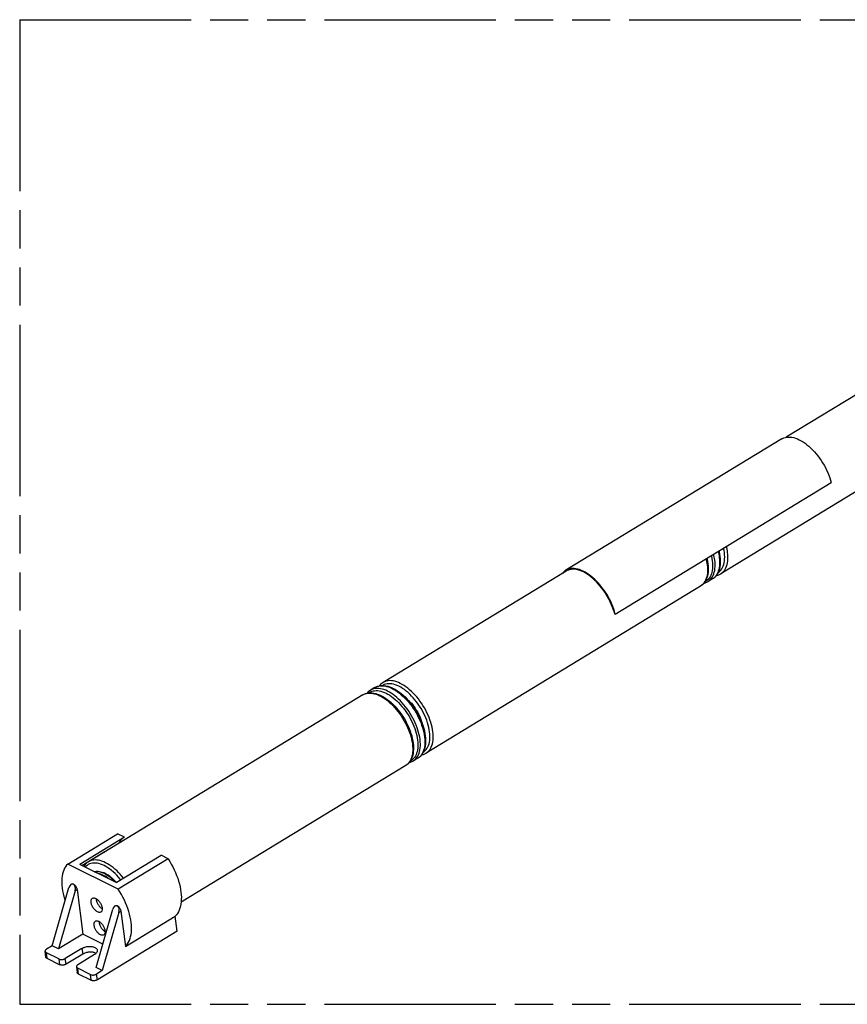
# Model space of a CAD drawing. Header units: millimetres. Extents: x 0 to 210, y 0 to 297.
# Tile 4 of 7: x 50 to 92, y 207 to 257. Entities that reach past the tile are written whole.
import ezdxf

# ---------------------------------------------------------------- set-up
doc = ezdxf.new("R2010")
doc.units = ezdxf.units.MM
doc.header["$LTSCALE"] = 19.36
doc.linetypes.add('PHANTOM', pattern=[0.8, 0.45, -0.05, 0.1, -0.05, 0.1, -0.05])
doc.layers.get('0').update_dxf_attribs({"linetype": 'CONTINUOUS'})
doc.layers.add('DEFAULT_3', color=7, linetype='PHANTOM')

msp = doc.modelspace()

# ---------------------------------------------------------------- linework, layer by layer
at = {"color": 7, "linetype": 'Continuous'}
for p, q in [((96.99724, 241.25723), (88.559765, 236.126903)), ((98.30938, 237.139605), (85.240381, 229.193123)), ((88.335819, 236.045351), (77.36087, 229.372137)), ((79.875177, 227.14734), (90.850126, 233.820555)), ((77.385115, 229.332262), (68.081735, 223.67543)), ((84.202717, 228.562182), (70.263796, 220.086752)), ((84.818267, 228.936461), (84.589591, 228.797416)), ((79.844763, 227.155831), (79.875177, 227.14734)), ((67.044071, 223.044488), (53.10515, 214.569059)), ((67.659621, 223.418768), (67.430944, 223.279723)), ((69.841683, 219.83009), (69.613006, 219.691045)), ((69.226133, 219.455811), (57.814703, 212.517198)), ((52.055457, 214.454694), (54.588137, 215.994666)), ((54.940784, 215.81988), (52.661371, 214.433905)), ((54.940784, 215.81988), (54.588137, 215.994666)), ((52.761811, 214.384122), (53.898416, 215.075224)), ((54.517383, 213.513988), (56.796796, 214.899963)), ((57.149442, 214.725177), (54.616762, 213.185204)), ((57.149442, 214.725177), (56.796796, 214.899963)), ((54.616762, 213.185204), (52.055457, 214.454694)), ((54.517383, 213.513988), (52.661371, 214.433905)), ((51.259579, 210.303454), (52.109198, 213.258274)), ((52.427501, 213.10051), (51.577883, 210.14569)), ((52.524986, 213.159785), (52.812143, 210.89617)), ((53.487704, 209.199103), (54.337322, 212.153923)), ((53.762057, 212.211767), (53.789661, 212.193524)), ((53.789661, 212.193524), (53.802235, 212.186584)), ((54.753111, 212.055434), (54.979931, 210.267441)), ((53.67973, 211.511524), (53.643803, 211.489679)), ((54.655625, 211.996159), (53.806007, 209.041338)), ((54.979931, 210.267441), (57.512611, 211.807413)), ((57.609886, 211.040613), (57.512611, 211.807413)), ((57.609886, 211.040613), (53.557597, 208.576657)), ((53.909071, 211.05288), (53.936674, 211.034636)), ((53.936674, 211.034636), (53.949249, 211.027697)), ((52.812143, 210.89617), (51.577883, 210.14569)), ((53.830536, 210.391412), (52.812143, 210.89617)), ((50.938842, 209.730526), (50.901904, 210.021704)), ((51.259579, 210.303454), (50.974231, 210.129951)), ((51.577883, 210.14569), (51.259579, 210.303454)), ((52.773368, 210.169981), (51.929141, 209.656657)), ((51.601144, 209.632875), (50.964537, 209.948404)), ((51.638082, 209.341697), (51.001475, 209.657226)), ((52.810306, 209.878804), (51.966079, 209.36548)), ((53.409975, 209.854452), (52.565748, 209.341128)), ((52.493422, 209.232881), (52.53036, 208.941704)), ((53.192662, 208.844052), (52.556055, 209.159581)), ((53.806007, 209.041338), (53.487704, 209.199103)), ((53.806007, 209.041338), (53.520659, 208.867835)), ((53.2296, 208.552875), (52.592993, 208.868404))]:
    msp.add_line(p, q, dxfattribs=at)
at = {"color": 9, "linetype": 'Continuous'}
for p, q in [((67.044071, 223.044488), (67.087303, 223.068374)), ((52.427501, 213.10051), (52.524986, 213.159785)), ((54.655625, 211.996159), (54.753111, 212.055434)), ((52.773368, 210.169981), (52.810306, 209.878804)), ((51.001475, 209.657226), (50.964537, 209.948404)), ((51.601144, 209.632875), (51.638082, 209.341697)), ((51.966079, 209.36548), (51.929141, 209.656657)), ((52.592993, 208.868404), (52.556055, 209.159581)), ((53.192662, 208.844052), (53.2296, 208.552875)), ((53.557597, 208.576657), (53.520659, 208.867835))]:
    msp.add_line(p, q, dxfattribs=at)
at = {"color": 7, "linetype": 'Continuous'}
for points in [[(88.335789, 236.045322), (88.373123, 236.066249), (88.442684, 236.096854), (88.516621, 236.119163), (88.594594, 236.133152), (88.676281, 236.138724), (88.761327, 236.135908), (88.849404, 236.12467), (88.94011, 236.105105), (89.033076, 236.077241), (89.127871, 236.041251), (89.224086, 235.99724), (89.321288, 235.945455), (89.419053, 235.886073), (89.51695, 235.819406), (89.614549, 235.745702), (89.71143, 235.665326), (89.807163, 235.578589), (89.901347, 235.485905), (89.993561, 235.387637), (90.083423, 235.284241), (90.170529, 235.17613), (90.25452, 235.063796), (90.335025, 234.947668), (90.411673, 234.828349), (90.484026, 234.706477), (90.551911, 234.582379), (90.615125, 234.456352), (90.673315, 234.329122), (90.72613, 234.201314), (90.773365, 234.073541), (90.814657, 233.946723), (90.850126, 233.820555)], [(85.195765, 230.074983), (85.20713, 229.962946), (85.212401, 229.853833), (85.211495, 229.74799), (85.204351, 229.646003), (85.190941, 229.548289), (85.171318, 229.455482), (85.145594, 229.368064), (85.11398, 229.286545), (85.076797, 229.211398), (85.034327, 229.1428), (84.987011, 229.081051), (84.93505, 229.026052), (84.878666, 228.977806), (84.818267, 228.936461)], [(85.144155, 230.351093), (85.153015, 230.315645), (85.177563, 230.19427), (85.195765, 230.074983)], [(84.580215, 229.700704), (84.59158, 229.588666), (84.596851, 229.479554), (84.595945, 229.373711), (84.588801, 229.271724), (84.575391, 229.17401), (84.555768, 229.081203), (84.530044, 228.993785), (84.49843, 228.912266), (84.461246, 228.837119), (84.418777, 228.768521), (84.371461, 228.706772), (84.3195, 228.651773), (84.263116, 228.603526), (84.202717, 228.562182)], [(84.528605, 229.976813), (84.537465, 229.941366), (84.562013, 229.819991), (84.580215, 229.700704)], [(77.360841, 229.372112), (77.334063, 229.354856), (77.274195, 229.308303), (77.219566, 229.25405), (77.18499, 229.210579)], [(79.875177, 227.14734), (79.839766, 227.273311), (79.798566, 227.399894), (79.751463, 227.527384), (79.698803, 227.654902), (79.640785, 227.781868), (79.577738, 227.907684), (79.509995, 228.031654), (79.437741, 228.153487), (79.361114, 228.272894), (79.280581, 228.389178), (79.19652, 228.5017), (79.109339, 228.609993), (79.019441, 228.713504), (78.927217, 228.81185), (78.83306, 228.904578), (78.737364, 228.991345), (78.640511, 229.071766), (78.54293, 229.145525), (78.445034, 229.212259), (78.347262, 229.271714), (78.250051, 229.323572), (78.153826, 229.367658), (78.059019, 229.403723), (77.966034, 229.431665), (77.875293, 229.45131), (77.787173, 229.462628), (77.702076, 229.465519), (77.620347, 229.460023), (77.542363, 229.446113), (77.468436, 229.423898), (77.398911, 229.39342), (77.360841, 229.372112)], [(79.844763, 227.155831), (79.810146, 227.278981), (79.769879, 227.402721), (79.723854, 227.527323), (79.672392, 227.651972), (79.615683, 227.776121), (79.554007, 227.899231), (79.487603, 228.020757), (79.416792, 228.140178), (79.341854, 228.256957), (79.263143, 228.370603), (79.18098, 228.480597), (79.095746, 228.586482), (79.007793, 228.687767), (78.917524, 228.784042), (78.825318, 228.87485), (78.731591, 228.959832), (78.636743, 229.038576), (78.541195, 229.110781), (78.445362, 229.176086), (78.349663, 229.234252), (78.254519, 229.284977), (78.16034, 229.328088), (78.067548, 229.363347), (77.976535, 229.39065), (77.887715, 229.409826), (77.801458, 229.420844), (77.718162, 229.423603), (77.638168, 229.418144), (77.561851, 229.404437), (77.489518, 229.382595), (77.421513, 229.352662), (77.385083, 229.332235)], [(85.004943, 229.104453), (85.023607, 229.107441), (85.100353, 229.12838), (85.172711, 229.157047), (85.240381, 229.193123)], [(84.375911, 228.712579), (84.449563, 228.732674), (84.521921, 228.76134), (84.589591, 228.797416)], [(67.659621, 223.418768), (67.727215, 223.454809), (67.799592, 223.483492), (67.876481, 223.504468), (67.957536, 223.517425), (68.042441, 223.522118), (68.13086, 223.518346), (68.222611, 223.505931), (68.316981, 223.484822), (68.413328, 223.455106), (68.511096, 223.416959), (68.609597, 223.370707), (68.708437, 223.316621), (68.807089, 223.255085), (68.905193, 223.186424), (69.002314, 223.111035), (69.098117, 223.029267), (69.192249, 222.941492), (69.284328, 222.848129), (69.373975, 222.749623), (69.460859, 222.64639), (69.544644, 222.538871), (69.625005, 222.427517), (69.701627, 222.312789), (69.774199, 222.195164), (69.842429, 222.075123), (69.906028, 221.953167), (69.964723, 221.829806), (70.018266, 221.70553), (70.066423, 221.580837), (70.10897, 221.456231), (70.145703, 221.33221)], [(68.081735, 223.67543), (68.021417, 223.634147), (67.965071, 223.585952), (67.91311, 223.53098), (67.895062, 223.507438)], [(67.044071, 223.044488), (67.111665, 223.080529), (67.184042, 223.109212), (67.260931, 223.130189), (67.341986, 223.143146), (67.426891, 223.147839), (67.51531, 223.144067), (67.607061, 223.131652), (67.701431, 223.110542), (67.797778, 223.080827), (67.895546, 223.04268), (67.994047, 222.996428), (68.092887, 222.942341), (68.191539, 222.880805), (68.289642, 222.812144), (68.386763, 222.736756), (68.482567, 222.654987), (68.576699, 222.567212), (68.668777, 222.47385), (68.758425, 222.375343), (68.845309, 222.27211), (68.929094, 222.164591), (69.009455, 222.053238), (69.086077, 221.93851), (69.158649, 221.820885), (69.226879, 221.700844), (69.290478, 221.578888), (69.349173, 221.455526), (69.402716, 221.331251), (69.450873, 221.206558), (69.49342, 221.081951), (69.530153, 220.957931), (69.56088, 220.834995), (69.585429, 220.71362), (69.603631, 220.594333)], [(67.430944, 223.279723), (67.370626, 223.238441), (67.314281, 223.190246), (67.26232, 223.135273), (67.257758, 223.129323)], [(69.292615, 222.839022), (69.299657, 222.832985), (69.372184, 222.764802), (69.443234, 222.691877), (69.512472, 222.614604), (69.579544, 222.533338), (69.644131, 222.448511), (69.705891, 222.360524), (69.76454, 222.269826), (69.819776, 222.176818), (69.87131, 222.082048), (69.9188, 221.986099), (69.962109, 221.889271), (70.001075, 221.791831), (70.035439, 221.694462), (70.064924, 221.597758), (70.077836, 221.547413)], [(70.145703, 221.33221), (70.17643, 221.209274), (70.200979, 221.087899), (70.219181, 220.968612)], [(69.603631, 220.594333), (69.614995, 220.482295), (69.620266, 220.373183), (69.619361, 220.26734), (69.612217, 220.165353), (69.598807, 220.067639), (69.579184, 219.974832), (69.55346, 219.887414), (69.521845, 219.805895), (69.484662, 219.730748), (69.442192, 219.66215), (69.394877, 219.600401), (69.342915, 219.545402), (69.286532, 219.497155), (69.226133, 219.455811)], [(70.219181, 220.968612), (70.230545, 220.856575), (70.235816, 220.747462), (70.234911, 220.641619), (70.227767, 220.539632), (70.214357, 220.441918), (70.194734, 220.349111), (70.16901, 220.261693), (70.137396, 220.180174), (70.100212, 220.105027), (70.057743, 220.036429), (70.010427, 219.97468), (69.958466, 219.919681), (69.902082, 219.871435), (69.841683, 219.83009)], [(70.028358, 219.998082), (70.047022, 220.00107), (70.123769, 220.022009), (70.196127, 220.050676), (70.263796, 220.086752)], [(69.399327, 219.606208), (69.472979, 219.626303), (69.545337, 219.654969), (69.613006, 219.691045)], [(54.868902, 215.776173), (54.811481, 215.731417), (54.754922, 215.674973), (54.704073, 215.61074), (54.659198, 215.538953), (54.64174, 215.503368)], [(53.898416, 215.075224), (53.907761, 215.063782), (53.911076, 215.059094)], [(53.10515, 214.569059), (53.044832, 214.527776), (52.988487, 214.479581), (52.936526, 214.424609), (52.889188, 214.362861), (52.869345, 214.330824)], [(57.149442, 214.725177), (57.234846, 214.588017), (57.315256, 214.448746), (57.390814, 214.307085), (57.461097, 214.163873), (57.525801, 214.019663), (57.584709, 213.875025), (57.63756, 213.730525), (57.684185, 213.586724), (57.724368, 213.444194), (57.757989, 213.303479), (57.784882, 213.165141), (57.804981, 213.029706), (57.818168, 212.897722), (57.824431, 212.769682), (57.823705, 212.646113), (57.816031, 212.527471), (57.801397, 212.41425), (57.779898, 212.306863), (57.751575, 212.20577), (57.716575, 212.11133), (57.674993, 212.023958), (57.627024, 211.94396), (57.572926, 211.871833), (57.512611, 211.807413)], [(52.055457, 214.454694), (51.995787, 214.389547), (51.94233, 214.316715), (51.894998, 214.236031), (51.854054, 214.147993), (51.819695, 214.052906), (51.792019, 213.951186), (51.771174, 213.843193), (51.757203, 213.72939), (51.7502, 213.610192), (51.750152, 213.486099), (51.757101, 213.357572), (51.770978, 213.225143), (51.79177, 213.089308), (51.819355, 212.950625), (51.853663, 212.809624), (51.89452, 212.666872), (51.918317, 212.594425)], [(53.414344, 214.0607), (53.417704, 214.062024), (53.475304, 214.076497), (53.536133, 214.084112), (53.59993, 214.084787), (53.666351, 214.078554), (53.7351, 214.065381), (53.805783, 214.045387), (53.878032, 214.018619), (53.951465, 213.98527), (54.025704, 213.945465), (54.100368, 213.89946), (54.175079, 213.847443), (54.249447, 213.789738), (54.323072, 213.726614), (54.395599, 213.658431), (54.466649, 213.585506), (54.524787, 213.520622)], [(52.244624, 213.438045), (52.247304, 213.43959), (52.260215, 213.444959), (52.274448, 213.447772), (52.289859, 213.447947), (52.306247, 213.445508), (52.323333, 213.440454), (52.341209, 213.432785)], [(52.341209, 213.432785), (52.359408, 213.422574), (52.377418, 213.410233), (52.395345, 213.395663), (52.412871, 213.379164), (52.429776, 213.360917), (52.445873, 213.341172), (52.460954, 213.320147), (52.474858, 213.298114), (52.487397, 213.275321), (52.49844, 213.252052), (52.507823, 213.228578), (52.515451, 213.205186), (52.521153, 213.182302), (52.524986, 213.159785)], [(54.979931, 210.267441), (55.040244, 210.33186), (55.094343, 210.403985), (55.142311, 210.483983), (55.183893, 210.571354), (55.218893, 210.665792), (55.247216, 210.766885), (55.268715, 210.874271), (55.283349, 210.987491), (55.291024, 211.106133), (55.29175, 211.229701), (55.285488, 211.35774), (55.272301, 211.489724), (55.252203, 211.625159), (55.225311, 211.763497), (55.191689, 211.904212), (55.151508, 212.046743), (55.104883, 212.190544), (55.052032, 212.335045), (54.993123, 212.479684), (54.928419, 212.623895), (54.858136, 212.767109), (54.782578, 212.908771), (54.702166, 213.048043), (54.616762, 213.185204)], [(53.242284, 212.502105), (53.239401, 212.53487), (53.239228, 212.565718), (53.241783, 212.594792), (53.24701, 212.621662), (53.254908, 212.64602), (53.265327, 212.667651), (53.278142, 212.686256), (53.293278, 212.701788), (53.308642, 212.712924)], [(53.732957, 212.015197), (53.730898, 212.013973), (53.711434, 212.004936), (53.690105, 211.999412), (53.66716, 211.997385), (53.642822, 211.998931), (53.617346, 212.003965), (53.590977, 212.012472), (53.563966, 212.024318), (53.536557, 212.039426), (53.509005, 212.057615), (53.481561, 212.078756), (53.454478, 212.102619), (53.42801, 212.129027), (53.402409, 212.157689), (53.377929, 212.188387), (53.354822, 212.220736), (53.333397, 212.254336), (53.313741, 212.289024), (53.295964, 212.324669), (53.280302, 212.360782), (53.266996, 212.396959), (53.256138, 212.432826), (53.247922, 212.467811), (53.242284, 212.502105)], [(53.308642, 212.712924), (53.310701, 212.714148), (53.330164, 212.723185), (53.351493, 212.728709), (53.374439, 212.730736), (53.398777, 212.72919), (53.424253, 212.724156), (53.450621, 212.71565), (53.477633, 212.703803), (53.505041, 212.688695), (53.532593, 212.670506), (53.560038, 212.649365), (53.587121, 212.625502), (53.613589, 212.599095), (53.63919, 212.570432), (53.66367, 212.539735), (53.686777, 212.507385), (53.708202, 212.473786), (53.727858, 212.439097), (53.745635, 212.403453), (53.761297, 212.367339), (53.774603, 212.331163), (53.785461, 212.295296), (53.793677, 212.260311), (53.799315, 212.226017)], [(53.49263, 212.695537), (53.492662, 212.689034), (53.495552, 212.656102)], [(53.495552, 212.656102), (53.501153, 212.621989), (53.509308, 212.587185), (53.520078, 212.551507), (53.533281, 212.515501), (53.548833, 212.479522), (53.566506, 212.443967), (53.586079, 212.409308), (53.607451, 212.375681), (53.630558, 212.343233), (53.65508, 212.312395), (53.680767, 212.283568), (53.707339, 212.256998), (53.734525, 212.233007), (53.762057, 212.211767)], [(53.799315, 212.226017), (53.802198, 212.193252), (53.802371, 212.162404), (53.799816, 212.13333), (53.794589, 212.106459), (53.786691, 212.082102), (53.776272, 212.06047), (53.763457, 212.041865), (53.748321, 212.026333), (53.732957, 212.015197)], [(54.472749, 212.333694), (54.475429, 212.335239), (54.488339, 212.340608), (54.502572, 212.343421), (54.517983, 212.343596), (54.534371, 212.341157), (54.551457, 212.336103), (54.569333, 212.328434)], [(54.569333, 212.328434), (54.587533, 212.318222), (54.605543, 212.305882), (54.62347, 212.291312), (54.640996, 212.274813), (54.657901, 212.256566), (54.673997, 212.23682), (54.689078, 212.215796), (54.702982, 212.193763), (54.715522, 212.17097), (54.726564, 212.147701), (54.735947, 212.124227), (54.743575, 212.100835), (54.749277, 212.077951), (54.753111, 212.055434)], [(53.389297, 211.343217), (53.386415, 211.375982), (53.386241, 211.40683), (53.388797, 211.435904), (53.394023, 211.462775), (53.401921, 211.487133), (53.41234, 211.508764), (53.425155, 211.527369), (53.440292, 211.542901), (53.455656, 211.554037)], [(53.455656, 211.554037), (53.457715, 211.555261), (53.477178, 211.564298), (53.498507, 211.569822), (53.521452, 211.571849), (53.54579, 211.570303), (53.571267, 211.565269), (53.597635, 211.556762), (53.624646, 211.544916), (53.652055, 211.529808), (53.679607, 211.511619), (53.707051, 211.490478), (53.734134, 211.466615), (53.760603, 211.440208), (53.786203, 211.411545), (53.810683, 211.380848), (53.83379, 211.348498), (53.855215, 211.314898), (53.874871, 211.28021), (53.892648, 211.244566), (53.90831, 211.208452), (53.921617, 211.172276), (53.932475, 211.136409), (53.94069, 211.101424), (53.946328, 211.06713)], [(53.639643, 211.53665), (53.639675, 211.530147), (53.642565, 211.497215)], [(53.87997, 210.85631), (53.877911, 210.855086), (53.858448, 210.846049), (53.837119, 210.840525), (53.814174, 210.838498), (53.789836, 210.840044), (53.764359, 210.845078), (53.737991, 210.853585), (53.710979, 210.865431), (53.683571, 210.880539), (53.656019, 210.898728), (53.628574, 210.919869), (53.601491, 210.943732), (53.575023, 210.970139), (53.549423, 210.998802), (53.524942, 211.029499), (53.501835, 211.061849), (53.480411, 211.095449), (53.460754, 211.130137), (53.442978, 211.165781), (53.427315, 211.201895), (53.414009, 211.238072), (53.403151, 211.273938), (53.394935, 211.308924), (53.389297, 211.343217)], [(53.642565, 211.497215), (53.648166, 211.463102), (53.656322, 211.428298), (53.667091, 211.39262), (53.680294, 211.356614), (53.695846, 211.320634), (53.71352, 211.285079), (53.733092, 211.250421), (53.754465, 211.216794), (53.777572, 211.184346), (53.802093, 211.153508), (53.82778, 211.124681), (53.854353, 211.098111), (53.881539, 211.07412), (53.909071, 211.05288)], [(53.946328, 211.06713), (53.949211, 211.034365), (53.949384, 211.003517), (53.946829, 210.974443), (53.941602, 210.947572), (53.933705, 210.923215), (53.923286, 210.901583), (53.91047, 210.882978), (53.895334, 210.867446), (53.87997, 210.85631)], [(50.974231, 210.129951), (50.956137, 210.117798), (50.940507, 210.104998), (50.927278, 210.091465), (50.916641, 210.077454), (50.908757, 210.063132), (50.903666, 210.048673), (50.901466, 210.034252), (50.901907, 210.021693)], [(50.901907, 210.021693), (50.902137, 210.02004), (50.905718, 210.00621), (50.912128, 209.992924), (50.921345, 209.980353), (50.933226, 209.968641), (50.947605, 209.958016), (50.964537, 209.948404)], [(52.773368, 210.169981), (52.808164, 210.189424), (52.845361, 210.207006), (52.885168, 210.222804), (52.926952, 210.236586), (52.970309, 210.248172), (53.014752, 210.257492), (53.059725, 210.264418), (53.105037, 210.268938), (53.150529, 210.271002), (53.195541, 210.270594), (53.239487, 210.267656), (53.281989, 210.262268), (53.322592, 210.254452), (53.360947, 210.244327), (53.396647, 210.231967), (53.429409, 210.217523), (53.458891, 210.201109), (53.484868, 210.182904), (53.507054, 210.16306), (53.525292, 210.141779), (53.539361, 210.119239), (53.549173, 210.095664), (53.554601, 210.070932)], [(53.554601, 210.070932), (53.55555, 210.046257), (53.552084, 210.02108), (53.544216, 209.995802), (53.53193, 209.970528), (53.515389, 209.945585), (53.494653, 209.921252), (53.470015, 209.89778), (53.441829, 209.875557), (53.409975, 209.854452)], [(51.001475, 209.657226), (50.984543, 209.666839), (50.970164, 209.677463), (50.958283, 209.689175), (50.949066, 209.701746), (50.942656, 209.715032), (50.939075, 209.728862), (50.938845, 209.730515)], [(51.601144, 209.632875), (51.620288, 209.624607), (51.641005, 209.617836), (51.663438, 209.61254), (51.687158, 209.608787), (51.711886, 209.606639), (51.737312, 209.606092), (51.763135, 209.607173), (51.789044, 209.609843), (51.814726, 209.614096), (51.839877, 209.61986), (51.864183, 209.627096), (51.887358, 209.635699), (51.908962, 209.645538), (51.929141, 209.656657)], [(53.487587, 209.914521), (53.466253, 209.926392), (53.433506, 209.940821), (53.397871, 209.953153), (53.359652, 209.963249), (53.319231, 209.971042), (53.276953, 209.976429), (53.233234, 209.979387), (53.188411, 209.979842), (53.143054, 209.977838), (53.097783, 209.973381), (53.052777, 209.96651), (53.008229, 209.957227), (52.964714, 209.945653), (52.922731, 209.931851), (52.882707, 209.916005), (52.845306, 209.898349), (52.810306, 209.878804)], [(51.966079, 209.36548), (51.9459, 209.35436), (51.924297, 209.344521), (51.901121, 209.335918), (51.876815, 209.328683), (51.851664, 209.322919), (51.825982, 209.318665), (51.800073, 209.315995), (51.77425, 209.314914), (51.748824, 209.315462), (51.724096, 209.317609), (51.700376, 209.321362), (51.677943, 209.326659), (51.657226, 209.333429), (51.638082, 209.341697)], [(52.565748, 209.341128), (52.547654, 209.328976), (52.532025, 209.316176), (52.518795, 209.302643), (52.508159, 209.288632), (52.500275, 209.27431), (52.495183, 209.259851), (52.492983, 209.24543), (52.493424, 209.232871)], [(52.493424, 209.232871), (52.493654, 209.231217), (52.497235, 209.217388), (52.503645, 209.204102), (52.512862, 209.19153), (52.524744, 209.179818), (52.539123, 209.169194), (52.556055, 209.159581)], [(52.592993, 208.868404), (52.576061, 208.878016), (52.561682, 208.888641), (52.5498, 208.900352), (52.540583, 208.912924), (52.534173, 208.92621), (52.530592, 208.94004), (52.530362, 208.941693)], [(53.192662, 208.844052), (53.211805, 208.835784), (53.232522, 208.829014), (53.254955, 208.823718), (53.278675, 208.819965), (53.303404, 208.817817), (53.328829, 208.81727), (53.354653, 208.818351), (53.380561, 208.821021), (53.406243, 208.825274), (53.431394, 208.831038), (53.455701, 208.838273), (53.478876, 208.846877), (53.50048, 208.856716), (53.520659, 208.867835)], [(53.557597, 208.576657), (53.537418, 208.565538), (53.515814, 208.555699), (53.492639, 208.547096), (53.468332, 208.53986), (53.443181, 208.534096), (53.417499, 208.529843), (53.391591, 208.527173), (53.365767, 208.526092), (53.340342, 208.526639), (53.315613, 208.528787), (53.291894, 208.53254), (53.26946, 208.537836), (53.248743, 208.544607), (53.2296, 208.552875)]]:
    msp.add_lwpolyline(points, dxfattribs=at)
at = {"color": 9, "linetype": 'Continuous'}
for points in [[(85.581716, 230.277522), (85.570156, 230.357699), (85.555657, 230.439178), (85.538249, 230.521792), (85.523674, 230.581856)], [(84.75821, 230.116423), (84.765996, 230.084741), (84.788829, 229.970357), (84.805805, 229.858433)], [(85.159602, 230.02086), (85.171031, 229.908116), (85.176276, 229.798896), (85.175317, 229.693665), (85.168157, 229.592877), (85.154827, 229.49696), (85.135383, 229.406328), (85.10991, 229.321367), (85.078516, 229.242441), (85.041335, 229.169888), (84.998527, 229.10402), (84.950276, 229.045118), (84.896787, 228.993434), (84.83829, 228.94919), (84.818267, 228.936461)], [(84.930925, 229.881815), (84.919366, 229.961992), (84.904867, 230.043472), (84.887459, 230.126086), (84.872884, 230.186149)], [(85.09067, 229.239437), (85.140648, 229.27214), (85.195844, 229.31931), (85.245819, 229.374), (85.2903, 229.436042), (85.329091, 229.50503), (85.361926, 229.580578), (85.388746, 229.66246), (85.409437, 229.7505), (85.423889, 229.844165), (85.431949, 229.943041), (85.433628, 230.046586), (85.428879, 230.15403), (85.417717, 230.265631)], [(85.10156, 230.325194), (85.116136, 230.26513), (85.133544, 230.182516), (85.148043, 230.101037), (85.159602, 230.02086)], [(85.240381, 229.193123), (85.260403, 229.205852), (85.3189, 229.250096), (85.372389, 229.30178), (85.420641, 229.360682), (85.463449, 229.426551), (85.500629, 229.499103), (85.532023, 229.578029), (85.557497, 229.66299), (85.57694, 229.753622), (85.590271, 229.849539), (85.597431, 229.950328), (85.59839, 230.055558), (85.593144, 230.164778), (85.581716, 230.277522)], [(85.417717, 230.265631), (85.400203, 230.380168), (85.377353, 230.492887)], [(84.544052, 229.64658), (84.55548, 229.533837), (84.560726, 229.424616), (84.559767, 229.319386), (84.552607, 229.218597), (84.539277, 229.122681), (84.519833, 229.032048), (84.49436, 228.947087), (84.462966, 228.868161), (84.425785, 228.795609), (84.382977, 228.729741), (84.334726, 228.670839), (84.281237, 228.619155)], [(84.821924, 229.643867), (84.820996, 229.542145), (84.814075, 229.444716), (84.801189, 229.351997), (84.782394, 229.264385), (84.757769, 229.182256), (84.727422, 229.105961), (84.69148, 229.035827), (84.6501, 228.972155), (84.603456, 228.915216), (84.55175, 228.865255), (84.495203, 228.822485), (84.434057, 228.787091), (84.42892, 228.784905)], [(84.48601, 229.950914), (84.500586, 229.890851), (84.517994, 229.808237), (84.532493, 229.726757), (84.544052, 229.64658)], [(84.769851, 228.964975), (84.812658, 229.030844), (84.849839, 229.103396), (84.881233, 229.182322), (84.906707, 229.267283), (84.92615, 229.357916), (84.93948, 229.453832), (84.94664, 229.554621), (84.9476, 229.659851), (84.942354, 229.769072), (84.930925, 229.881815)], [(84.805805, 229.858433), (84.816853, 229.749447), (84.821924, 229.643867)], [(84.281237, 228.619155), (84.22274, 228.574911), (84.202717, 228.562182)], [(84.589591, 228.797416), (84.609613, 228.810145), (84.66811, 228.85439), (84.721599, 228.906073), (84.769851, 228.964975)], [(67.659621, 223.418768), (67.702854, 223.442654), (67.770595, 223.471483), (67.842533, 223.492403), (67.918361, 223.505323), (67.997752, 223.51019), (68.080367, 223.506981), (68.165852, 223.495711), (68.253842, 223.476428), (68.343959, 223.449214), (68.435817, 223.414187), (68.529024, 223.371495), (68.623179, 223.321322), (68.717881, 223.263883), (68.812723, 223.199423), (68.907299, 223.128219), (69.001204, 223.050576), (69.094037, 222.966825), (69.185399, 222.877326), (69.274899, 222.782462), (69.362155, 222.68264), (69.446791, 222.578285), (69.528447, 222.469847), (69.606773, 222.357788), (69.681432, 222.242588), (69.752105, 222.124742), (69.81849, 222.004753), (69.880303, 221.883136), (69.937278, 221.760411), (69.989172, 221.637103), (70.035762, 221.513741), (70.076849, 221.390853), (70.112258, 221.268966), (70.141835, 221.1486), (70.165456, 221.030272), (70.183018, 220.914489)], [(70.441133, 221.15926), (70.423618, 221.273797), (70.399984, 221.390385), (70.370148, 221.50932), (70.334358, 221.629717), (70.292746, 221.750991), (70.245581, 221.872535), (70.193119, 221.993648), (70.135519, 222.114021), (70.072887, 222.233361), (70.005638, 222.350914), (69.934098, 222.465998), (69.858639, 222.578105), (69.779609, 222.686654), (69.697399, 222.791182), (69.612409, 222.891144), (69.524966, 222.986197), (69.435368, 223.075964), (69.344098, 223.159991), (69.251575, 223.237817), (69.158289, 223.30909), (69.064728, 223.373378), (68.971316, 223.430457), (68.878503, 223.480013), (68.786701, 223.521881), (68.696347, 223.555827), (68.607828, 223.581756), (68.521541, 223.599504), (68.437899, 223.609044), (68.357334, 223.610272), (68.280194, 223.603258), (68.206888, 223.588003), (68.137665, 223.564613), (68.072808, 223.533132), (68.055149, 223.521576)], [(70.605131, 221.171151), (70.587569, 221.286935), (70.563949, 221.405262), (70.534371, 221.525628), (70.498963, 221.647515), (70.457876, 221.770403), (70.411285, 221.893765), (70.359391, 222.017073), (70.302416, 222.139798), (70.240604, 222.261415), (70.174219, 222.381404), (70.103545, 222.49925), (70.028886, 222.61445), (69.950561, 222.726509), (69.868905, 222.834947), (69.784268, 222.939302), (69.697013, 223.039124), (69.607512, 223.133988), (69.51615, 223.223487), (69.423318, 223.307238), (69.329412, 223.384881), (69.234836, 223.456085), (69.139994, 223.520545), (69.045293, 223.577984), (68.951137, 223.628157), (68.85793, 223.670849), (68.766072, 223.705876), (68.675955, 223.73309), (68.587965, 223.752373), (68.50248, 223.763643), (68.419865, 223.766852), (68.340474, 223.761985), (68.264647, 223.749065), (68.192709, 223.728145), (68.124967, 223.699316), (68.081735, 223.67543)], [(67.087303, 223.068374), (67.155045, 223.097203), (67.226983, 223.118123), (67.30281, 223.131044), (67.382201, 223.13591), (67.464817, 223.132702), (67.550302, 223.121432), (67.638291, 223.102149), (67.728408, 223.074935), (67.820267, 223.039907), (67.913474, 222.997215), (68.007629, 222.947043), (68.102331, 222.889603), (68.197173, 222.825144), (68.291749, 222.75394), (68.385654, 222.676296), (68.478487, 222.592546), (68.569849, 222.503047), (68.659349, 222.408183), (68.746604, 222.30836), (68.831241, 222.204006), (68.912897, 222.095567), (68.991223, 221.983508), (69.065882, 221.868309), (69.136555, 221.750463), (69.20294, 221.630474), (69.264753, 221.508856), (69.321728, 221.386131), (69.373622, 221.262824), (69.420212, 221.139462), (69.461299, 221.016574), (69.496708, 220.894686), (69.526285, 220.774321), (69.549906, 220.655993), (69.567468, 220.540209)], [(67.347998, 223.143478), (67.370582, 223.16056), (67.431729, 223.195955), (67.497212, 223.223823), (67.566753, 223.244045), (67.640052, 223.256535), (67.716797, 223.261239), (67.796658, 223.258138), (67.879294, 223.247243), (67.96435, 223.228603), (68.051464, 223.202296), (68.14026, 223.168436), (68.23036, 223.127168)], [(69.954341, 220.775444), (69.936779, 220.891228), (69.913159, 221.009556), (69.883581, 221.129921), (69.848173, 221.251809), (69.807085, 221.374696), (69.760495, 221.498058), (69.708601, 221.621366), (69.651626, 221.744091), (69.589814, 221.865708), (69.523429, 221.985697), (69.452755, 222.103544), (69.378096, 222.218743), (69.299771, 222.330802), (69.218115, 222.439241), (69.133478, 222.543595), (69.046222, 222.643418), (68.956722, 222.738282), (68.86536, 222.82778), (68.772528, 222.911531), (68.678622, 222.989174), (68.584046, 223.060378), (68.489204, 223.124838), (68.394503, 223.182277), (68.300347, 223.23245), (68.20714, 223.275142), (68.115282, 223.31017), (68.025165, 223.337383), (67.937175, 223.356666), (67.85169, 223.367936), (67.769075, 223.371145), (67.689684, 223.366279), (67.613857, 223.353358), (67.541918, 223.332438), (67.474177, 223.303609), (67.430944, 223.279723)], [(68.23036, 223.127168), (68.321377, 223.078667), (68.412922, 223.023143), (68.504602, 222.960832), (68.596026, 222.892001), (68.686801, 222.816946), (68.776539, 222.735987), (68.864856, 222.649471), (68.951373, 222.55777), (69.03572, 222.461274), (69.117535, 222.360398), (69.196469, 222.255574), (69.272184, 222.147251), (69.344354, 222.035891), (69.412672, 221.921973), (69.476844, 221.805984), (69.536596, 221.68842), (69.591672, 221.569786), (69.641836, 221.450589), (69.686874, 221.331339), (69.726591, 221.212548), (69.760819, 221.094723), (69.789411, 220.97837), (69.812244, 220.863986), (69.829221, 220.752062)], [(70.114086, 220.133066), (70.164064, 220.165769), (70.21926, 220.212939), (70.269234, 220.267629), (70.313715, 220.329671), (70.352507, 220.398659), (70.385342, 220.474207), (70.412161, 220.556089), (70.432852, 220.644129), (70.447304, 220.737794), (70.455365, 220.83667), (70.457043, 220.940215), (70.452294, 221.047659), (70.441133, 221.15926)], [(70.263796, 220.086752), (70.283819, 220.099481), (70.342316, 220.143725), (70.395805, 220.195409), (70.444056, 220.254311), (70.486864, 220.32018), (70.524045, 220.392732), (70.555439, 220.471658), (70.580912, 220.556619), (70.600356, 220.647251), (70.613686, 220.743168), (70.620846, 220.843957), (70.621805, 220.949187), (70.616559, 221.058407), (70.605131, 221.171151)], [(69.567468, 220.540209), (69.578896, 220.427466), (69.584142, 220.318245), (69.583183, 220.213015), (69.576023, 220.112226), (69.562692, 220.01631), (69.543249, 219.925677), (69.517775, 219.840716), (69.486381, 219.76179), (69.449201, 219.689238), (69.406393, 219.62337), (69.358141, 219.564468), (69.304652, 219.512784)], [(69.845339, 220.537496), (69.844412, 220.435774), (69.837491, 220.338345), (69.824605, 220.245626), (69.805809, 220.158014), (69.781185, 220.075885), (69.750837, 219.99959), (69.714896, 219.929456), (69.673515, 219.865784), (69.626872, 219.808845), (69.575166, 219.758884), (69.518619, 219.716114), (69.457472, 219.68072), (69.452336, 219.678534)], [(69.793266, 219.858604), (69.836074, 219.924473), (69.873254, 219.997025), (69.904649, 220.075951), (69.930122, 220.160912), (69.949566, 220.251545), (69.962896, 220.347461), (69.970056, 220.44825), (69.971015, 220.55348), (69.965769, 220.662701), (69.954341, 220.775444)], [(69.829221, 220.752062), (69.840268, 220.643076), (69.845339, 220.537496)], [(70.183018, 220.914489), (70.194446, 220.801745), (70.199692, 220.692525), (70.198733, 220.587294), (70.191573, 220.486505), (70.178242, 220.390589), (70.158799, 220.299957), (70.133325, 220.214995), (70.101931, 220.13607), (70.064751, 220.063517), (70.021943, 219.997649), (69.973691, 219.938747), (69.920202, 219.887063), (69.861705, 219.842819), (69.841683, 219.83009)], [(69.304652, 219.512784), (69.246155, 219.46854), (69.226133, 219.455811)], [(69.613006, 219.691045), (69.633029, 219.703774), (69.691526, 219.748019), (69.745014, 219.799702), (69.793266, 219.858604)], [(54.745889, 213.652929), (54.720814, 213.684811), (54.635825, 213.784773), (54.548382, 213.879826), (54.458783, 213.969593), (54.367513, 214.05362), (54.27499, 214.131446), (54.181704, 214.202719), (54.088143, 214.267007), (53.994732, 214.324086), (53.901918, 214.373642), (53.810117, 214.41551), (53.719763, 214.449456), (53.631244, 214.475385), (53.544956, 214.493133), (53.461315, 214.502673), (53.380749, 214.503901), (53.303609, 214.496887), (53.230303, 214.481632), (53.16108, 214.458242), (53.096224, 214.426761), (53.036037, 214.387377), (52.980841, 214.340207), (52.940184, 214.295713)], [(54.885048, 213.737543), (54.807683, 213.832931), (54.720428, 213.932753), (54.630928, 214.027617), (54.539566, 214.117116), (54.446733, 214.200867), (54.352828, 214.27851), (54.258252, 214.349714), (54.16341, 214.414174), (54.068708, 214.471613), (53.974553, 214.521786), (53.881346, 214.564478), (53.789487, 214.599505), (53.69937, 214.626719), (53.611381, 214.646002), (53.525896, 214.657272), (53.44328, 214.660481), (53.363889, 214.655614), (53.288062, 214.642694), (53.216124, 214.621774), (53.148382, 214.592945), (53.10515, 214.569059)], [(54.447581, 213.548585), (54.43328, 213.564556), (54.36213, 213.637603), (54.289532, 213.705887), (54.215856, 213.76906), (54.141478, 213.8268), (54.066776, 213.878812), (53.992132, 213.924832), (53.917924, 213.964624), (53.844533, 213.997988), (53.772331, 214.024751), (53.701686, 214.044779), (53.63296, 214.057968), (53.5665, 214.064252), (53.502648, 214.063598), (53.441727, 214.056011), (53.429831, 214.053024)], [(54.149366, 213.696393), (54.088267, 213.743838), (54.016997, 213.793502), (53.945776, 213.837427), (53.874969, 213.875435), (53.804952, 213.907278), (53.736073, 213.932846), (53.668692, 213.951962), (53.611529, 213.962967)]]:
    msp.add_lwpolyline(points, dxfattribs=at)
at = {"color": 7, "linetype": 'Continuous'}
for centre, start_param, end_param in [((52.268349, 213.179392), 4.504250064, 7.645842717), ((54.496474, 212.075041), -1.778935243, 1.36265741)]:
    msp.add_ellipse(centre, major_axis=(0.0384, 0.264225), ratio=0.646315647, start_param=start_param, end_param=end_param, dxfattribs=at)
at = {"layer": 'DEFAULT_3', "color": 7, "linetype": 'PHANTOM'}
for p, q in [((49.609248, 257.330336), (49.609248, 207.330336)), ((49.609248, 257.330336), (149.609248, 257.330336)), ((49.609248, 207.330336), (149.609248, 207.330336))]:
    msp.add_line(p, q, dxfattribs=at)

doc.saveas('drawing.dxf')
